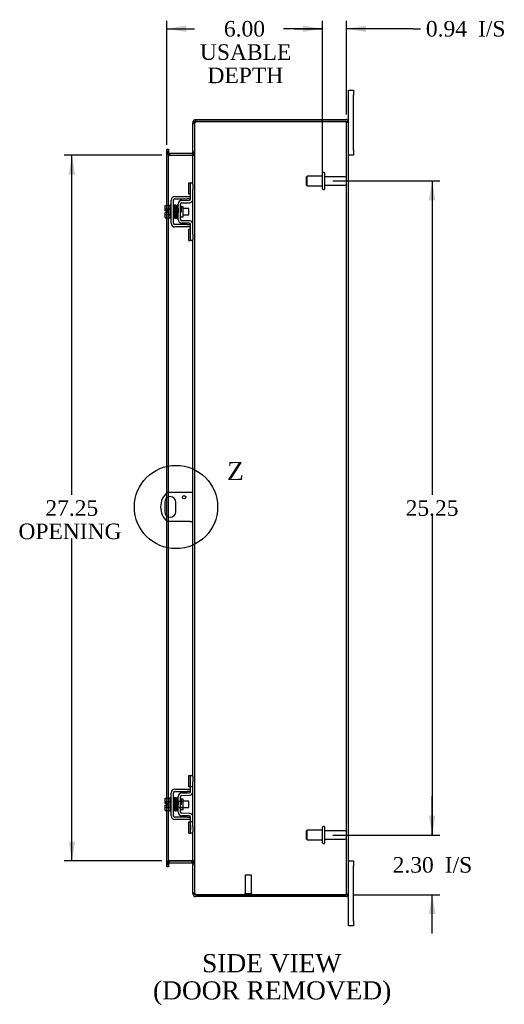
# Model space of a CAD drawing. Header units: inches. Extents: x 11 to 148, y 5 to 99.
# Tile 4 of 7: x 81 to 100, y 28 to 66. Entities that reach past the tile are written whole.
import ezdxf
from ezdxf.enums import TextEntityAlignment as Align
from ezdxf.lldxf.tags import DXFTag

# ---------------------------------------------------------------- set-up
doc = ezdxf.new("R2010")
doc.units = ezdxf.units.IN
doc.header["$MEASUREMENT"] = 0
doc.layers.get('0').update_dxf_attribs({"linetype": 'CONTINUOUS'})
for name, color, linetype in [('COM40153-1', 7, 'CONTINUOUS'), ('COM42667', 7, 'CONTINUOUS'), ('COM42780', 7, 'CONTINUOUS'), ('COM48432', 7, 'CONTINUOUS'), ('DEFAULT', 7, 'CONTINUOUS'), ('FET07710', 7, 'CONTINUOUS'), ('SCC19011', 7, 'CONTINUOUS'), ('SPR20265', 7, 'CONTINUOUS'), ('STD21878', 7, 'CONTINUOUS'), ('STD26094', 7, 'CONTINUOUS'), ('WAF25035', 7, 'CONTINUOUS')]:
    doc.layers.add(name, color=color, linetype=linetype)
doc.styles.add('SEACAD_TIMES_NEW_ROMAN', font='times.ttf')
tags = doc.linetypes.add('CENTER2', pattern=[1.125, 0.75, -0.125, 0.125, -0.125]).pattern_tags.tags
tags[10:11] = [DXFTag(74, 4), DXFTag(75, 0), DXFTag(340, '0'), DXFTag(46, 0.0), DXFTag(50, 0.0), DXFTag(44, 0.0), DXFTag(45, 0.0)]
tags[8:9] = [DXFTag(74, 4), DXFTag(75, 0), DXFTag(340, '0'), DXFTag(46, 0.0), DXFTag(50, 0.0), DXFTag(44, 0.0), DXFTag(45, 0.0)]
tags[6:7] = [DXFTag(74, 4), DXFTag(75, 0), DXFTag(340, '0'), DXFTag(46, 0.0), DXFTag(50, 0.0), DXFTag(44, 0.0), DXFTag(45, 0.0)]
tags[4:5] = [DXFTag(74, 4), DXFTag(75, 0), DXFTag(340, '0'), DXFTag(46, 0.0), DXFTag(50, 0.0), DXFTag(44, 0.0), DXFTag(45, 0.0)]

# ---------------------------------------------------------------- blocks, each defined once
blk = doc.blocks.new('GDIMGGROUP9')
at = {"layer": 'DEFAULT', "linetype": 'Continuous'}
for points in [[(97.53, 35.32), (97.28, 35.32), (97.405, 34.57)], [(97.53, 31.517), (97.405, 32.267), (97.28, 31.517)]]:
    blk.add_hatch(color=136, dxfattribs=at).paths.add_polyline_path(points)
at = {"layer": 'DEFAULT', "color": 136, "linetype": 'Continuous'}
for p, q in [((97.405, 34.57), (97.405, 36.07)), ((93.567, 34.57), (97.705, 34.57)), ((94.368, 32.267), (97.705, 32.267)), ((97.405, 30.767), (97.405, 32.267))]:
    blk.add_line(p, q, dxfattribs=at)
at = {"layer": 'DEFAULT', "color": 136, "linetype": 'Continuous', "style": 'SEACAD_TIMES_NEW_ROMAN'}
for s, p in [('2.30', (95.88, 33.719)), ('I/S', (97.892, 33.719))]:
    blk.add_text(s, height=0.6, dxfattribs=at).set_placement(p, align=Align.TOP_LEFT)
blk = doc.blocks.new('GDIMGGROUP10')
at = {"layer": 'DEFAULT', "linetype": 'Continuous'}
for points in [[(97.53, 59.07), (97.405, 59.82), (97.28, 59.07)], [(97.53, 35.32), (97.28, 35.32), (97.405, 34.57)]]:
    blk.add_hatch(color=136, dxfattribs=at).paths.add_polyline_path(points)
at = {"layer": 'DEFAULT', "color": 136, "linetype": 'Continuous'}
for p, q in [((93.567, 59.82), (97.705, 59.82)), ((97.405, 59.82), (97.405, 47.705)), ((97.405, 46.895), (97.405, 34.57)), ((93.567, 34.57), (97.705, 34.57))]:
    blk.add_line(p, q, dxfattribs=at)
at = {"layer": 'DEFAULT', "color": 136, "linetype": 'Continuous', "style": 'SEACAD_TIMES_NEW_ROMAN'}
blk.add_text('25.25', height=0.6, dxfattribs=at).set_placement((96.381, 47.495), align=Align.TOP_LEFT)
blk = doc.blocks.new('GDIMGGROUP19')
at = {"layer": 'DEFAULT', "linetype": 'Continuous'}
for points in [[(83.379, 60.07), (83.629, 60.07), (83.504, 60.82)], [(83.379, 34.32), (83.504, 33.57), (83.629, 34.32)]]:
    blk.add_hatch(color=136, dxfattribs=at).paths.add_polyline_path(points)
at = {"layer": 'DEFAULT', "color": 136, "linetype": 'Continuous'}
for p, q in [((86.971, 60.82), (83.204, 60.82)), ((83.504, 47.705), (83.504, 60.82)), ((83.504, 33.57), (83.504, 46.017)), ((86.971, 33.57), (83.204, 33.57))]:
    blk.add_line(p, q, dxfattribs=at)
at = {"layer": 'DEFAULT', "color": 136, "linetype": 'Continuous', "style": 'SEACAD_TIMES_NEW_ROMAN'}
for s, p in [('27.25', (82.48, 47.495)), ('OPENING ', (81.442, 46.595))]:
    blk.add_text(s, height=0.6, dxfattribs=at).set_placement(p, align=Align.TOP_LEFT)
blk = doc.blocks.new('GDIMGGROUP23')
at = {"layer": 'DEFAULT', "linetype": 'Continuous'}
for points in [[(87.913, 65.822), (87.163, 65.697), (87.913, 65.572)], [(92.417, 65.822), (92.417, 65.572), (93.167, 65.697)]]:
    blk.add_hatch(color=136, dxfattribs=at).paths.add_polyline_path(points)
at = {"layer": 'DEFAULT', "color": 136, "linetype": 'Continuous'}
for p, q in [((87.163, 61.222), (87.163, 65.997)), ((93.167, 60.415), (93.167, 65.997)), ((87.163, 65.697), (88.235, 65.697)), ((92.096, 65.697), (93.167, 65.697))]:
    blk.add_line(p, q, dxfattribs=at)
at = {"layer": 'DEFAULT', "color": 136, "linetype": 'Continuous', "style": 'SEACAD_TIMES_NEW_ROMAN'}
for s, p in [('6.00', (89.369, 65.997)), ('USABLE', (88.445, 65.097)), ('DEPTH', (88.736, 64.197))]:
    blk.add_text(s, height=0.6, dxfattribs=at).set_placement(p, align=Align.TOP_LEFT)
blk = doc.blocks.new('GDIMGGROUP26')
at = {"layer": 'DEFAULT', "linetype": 'Continuous'}
for points in [[(92.417, 65.822), (92.417, 65.572), (93.167, 65.697)], [(94.854, 65.822), (94.104, 65.697), (94.854, 65.572)]]:
    blk.add_hatch(color=136, dxfattribs=at).paths.add_polyline_path(points)
at = {"layer": 'DEFAULT', "color": 136, "linetype": 'Continuous'}
for p, q in [((93.167, 60.12), (93.167, 65.997)), ((94.104, 62.387), (94.104, 65.997)), ((93.167, 65.697), (91.667, 65.697)), ((96.652, 65.697), (94.104, 65.697)), ((96.652, 65.697), (96.952, 65.697))]:
    blk.add_line(p, q, dxfattribs=at)
at = {"layer": 'DEFAULT', "color": 136, "linetype": 'Continuous', "style": 'SEACAD_TIMES_NEW_ROMAN'}
for s, p in [('0.94', (97.162, 65.997)), ('I/S', (99.174, 65.997))]:
    blk.add_text(s, height=0.6, dxfattribs=at).set_placement(p, align=Align.TOP_LEFT)
blk = doc.blocks.new('SE1')
at = {"color": 136, "linetype": 'Continuous', "style": 'SEACAD_TIMES_NEW_ROMAN'}
blk.add_text('Z', height=0.7, dxfattribs=at).set_placement((89.491, 48.973), align=Align.TOP_LEFT)
blk = doc.blocks.new('SE')
at = {"layer": 'DEFAULT', "color": 7, "linetype": 'CENTER2'}
blk.add_circle((87.52, 47.235), 1.607, dxfattribs=at)
at = {"layer": 'DEFAULT'}
blk.add_blockref('SE1', (0, 0), dxfattribs=at)

msp = doc.modelspace()

# ---------------------------------------------------------------- linework, layer by layer
at = {"layer": 'COM40153-1', "color": 7}
for p, q in [((88.068, 47.798), (87.18, 47.798)), ((88.176, 47.798), (88.068, 47.798)), ((87.083, 47.417), (87.083, 47.054)), ((87.52, 47.054), (87.52, 47.417)), ((88.068, 46.673), (87.18, 46.673)), ((88.068, 46.673), (88.176, 46.673))]:
    msp.add_line(p, q, dxfattribs=at)
msp.add_circle((87.832, 47.611), 0.0625, dxfattribs=at)
for centre, radius, start, end in [((87.676, 47.235), 0.75, 131.4096, 228.5904), ((87.301, 47.417), 0.218, 0, 180), ((87.301, 47.054), 0.218, 180, 0)]:
    msp.add_arc(centre, radius, start, end, dxfattribs=at)
at = {"layer": 'COM42667', "color": 7}
for p, q in [((87.331, 58.188), (87.331, 59.079)), ((87.426, 58.188), (87.426, 59.079)), ((87.474, 59.222), (87.956, 59.222)), ((87.474, 59.127), (87.956, 59.127)), ((87.956, 59.222), (88.081, 59.222)), ((88.081, 59.127), (87.956, 59.127)), ((87.956, 58.14), (87.474, 58.14)), ((87.956, 58.045), (87.474, 58.045)), ((87.956, 58.14), (88.081, 58.14)), ((88.081, 58.045), (87.956, 58.045)), ((87.331, 35.312), (87.331, 36.203)), ((87.426, 35.312), (87.426, 36.203)), ((87.474, 36.346), (87.956, 36.346)), ((87.474, 36.251), (87.956, 36.251)), ((87.956, 36.346), (88.081, 36.346)), ((88.081, 36.251), (87.956, 36.251)), ((87.956, 35.264), (87.474, 35.264)), ((87.956, 35.169), (87.474, 35.169)), ((87.956, 35.264), (88.081, 35.264)), ((88.081, 35.169), (87.956, 35.169))]:
    msp.add_line(p, q, dxfattribs=at)
for centre, radius, start, end in [((87.474, 59.079), 0.143, 90, 180), ((87.474, 59.079), 0.048, 90, 180), ((87.474, 58.188), 0.143, 180, 270), ((87.474, 58.188), 0.048, 180, 270), ((87.474, 36.203), 0.143, 90, 180), ((87.474, 36.203), 0.048, 90, 180), ((87.474, 35.312), 0.143, 180, 270), ((87.474, 35.312), 0.048, 180, 270)]:
    msp.add_arc(centre, radius, start, end, dxfattribs=at)
at = {"layer": 'COM42780', "color": 7}
for p, q in [((88.017, 59.312), (88.017, 59.749)), ((88.017, 59.749), (88.067, 59.749)), ((88.081, 59.749), (88.067, 59.749)), ((88.081, 59.499), (88.081, 59.749)), ((88.081, 59.749), (88.176, 59.749)), ((88.176, 59.702), (88.176, 59.499)), ((88.067, 59.312), (88.017, 59.312)), ((88.067, 59.312), (88.081, 59.312)), ((88.081, 59.126), (88.081, 59.499)), ((88.176, 59.126), (88.176, 59.499)), ((87.604, 58.336), (87.604, 58.93)), ((87.699, 58.336), (87.699, 58.93)), ((87.745, 59.073), (88.034, 59.078)), ((87.746, 58.978), (88.036, 58.983)), ((87.794, 58.828), (87.728, 58.828)), ((87.794, 58.438), (87.794, 58.828)), ((87.699, 58.438), (87.794, 58.438)), ((88.034, 58.188), (87.745, 58.193)), ((88.036, 58.283), (87.746, 58.288)), ((88.017, 57.518), (88.017, 57.955)), ((88.017, 57.955), (88.067, 57.955)), ((88.081, 57.955), (88.067, 57.955)), ((88.081, 57.768), (88.081, 58.14)), ((88.176, 57.768), (88.176, 58.14)), ((88.017, 57.518), (88.067, 57.518)), ((88.067, 57.518), (88.081, 57.518)), ((88.081, 57.518), (88.081, 57.768)), ((88.176, 57.518), (88.081, 57.518)), ((88.176, 57.768), (88.176, 57.565)), ((88.017, 36.436), (88.017, 36.873)), ((88.017, 36.873), (88.067, 36.873)), ((88.081, 36.873), (88.067, 36.873)), ((88.081, 36.623), (88.081, 36.873)), ((88.081, 36.873), (88.176, 36.873)), ((88.084, 36.436), (88.084, 36.873)), ((88.081, 36.25), (88.081, 36.623)), ((88.176, 36.826), (88.176, 36.623)), ((88.176, 36.25), (88.176, 36.623)), ((87.745, 36.197), (88.034, 36.202)), ((88.067, 36.436), (88.017, 36.436)), ((88.067, 36.436), (88.081, 36.436)), ((88.176, 36.436), (88.081, 36.436)), ((87.604, 35.46), (87.604, 36.054)), ((87.604, 35.882), (87.794, 35.882)), ((87.794, 35.864), (87.604, 35.864)), ((87.699, 35.46), (87.699, 36.054)), ((87.728, 35.952), (87.699, 35.952)), ((87.794, 35.952), (87.728, 35.952)), ((87.746, 36.102), (88.036, 36.107)), ((87.794, 35.562), (87.794, 35.952)), ((87.604, 35.651), (87.794, 35.651)), ((87.604, 35.632), (87.794, 35.632)), ((87.699, 35.562), (87.794, 35.562)), ((88.036, 35.407), (87.746, 35.412)), ((88.034, 35.312), (87.745, 35.317)), ((88.017, 34.642), (88.017, 35.079)), ((88.017, 35.079), (88.067, 35.079)), ((88.081, 35.079), (88.067, 35.079)), ((88.081, 34.892), (88.081, 35.264)), ((88.176, 35.079), (88.081, 35.079)), ((88.084, 34.642), (88.084, 35.079)), ((88.176, 34.892), (88.176, 35.264)), ((88.017, 34.642), (88.067, 34.642)), ((88.067, 34.642), (88.081, 34.642)), ((88.082, 34.947), (88.081, 34.947)), ((88.082, 34.917), (88.081, 34.917)), ((88.081, 34.642), (88.081, 34.892)), ((88.082, 34.838), (88.081, 34.838)), ((88.082, 34.832), (88.081, 34.832)), ((88.082, 34.807), (88.081, 34.807)), ((88.082, 34.774), (88.081, 34.774)), ((88.176, 34.642), (88.081, 34.642)), ((88.082, 34.947), (88.082, 34.832)), ((88.082, 34.832), (88.082, 34.807)), ((88.082, 34.807), (88.082, 34.774)), ((88.176, 34.892), (88.176, 34.689))]:
    msp.add_line(p, q, dxfattribs=at)
for centre, radius, start, end in [((87.747, 58.93), 0.143, 91, 180), ((87.747, 58.93), 0.048, 91, 180), ((88.033, 59.126), 0.048, 271, 0), ((88.033, 59.126), 0.143, 271, 0), ((87.747, 58.336), 0.143, 180, 269), ((87.747, 58.336), 0.048, 180, 269), ((88.033, 58.14), 0.048, 0, 89), ((88.033, 58.14), 0.143, 0, 89), ((87.747, 36.054), 0.143, 91, 180), ((88.033, 36.25), 0.048, 271, 0), ((88.033, 36.25), 0.143, 271, 0), ((87.747, 36.054), 0.048, 91, 180), ((87.747, 35.46), 0.143, 180, 269), ((87.747, 35.46), 0.048, 180, 269), ((88.033, 35.264), 0.143, 0, 89), ((88.033, 35.264), 0.048, 0, 89)]:
    msp.add_arc(centre, radius, start, end, dxfattribs=at)
at = {"layer": 'COM48432', "color": 7}
for p, q in [((88.2, 62.087), (88.176, 62.087)), ((88.176, 62.087), (88.176, 62.063)), ((88.176, 62.063), (88.176, 62.061)), ((88.176, 62.063), (88.248, 62.063)), ((88.248, 62.061), (88.176, 62.061)), ((88.176, 59.702), (88.176, 62.061)), ((88.176, 62.045), (88.248, 62.045)), ((88.248, 62.087), (88.2, 62.087)), ((88.248, 62.087), (88.248, 62.063)), ((88.248, 62.063), (88.248, 62.061)), ((88.248, 32.329), (88.248, 62.061)), ((88.284, 62.123), (88.284, 62.195)), ((88.284, 62.195), (94.068, 62.195)), ((88.284, 62.123), (94.068, 62.123)), ((94.068, 62.123), (88.284, 62.123)), ((94.17, 62.123), (94.068, 62.123)), ((94.068, 62.123), (94.17, 62.123)), ((94.104, 32.303), (94.104, 62.087)), ((94.104, 62.087), (94.176, 62.087)), ((94.176, 32.303), (94.176, 62.087)), ((87.163, 61.05), (87.235, 61.05)), ((87.163, 60.974), (87.163, 61.05)), ((87.163, 60.974), (87.163, 60.967)), ((87.163, 60.922), (87.163, 60.967)), ((87.235, 60.967), (87.163, 60.967)), ((87.163, 60.928), (87.235, 60.928)), ((87.163, 58.874), (87.163, 60.922)), ((87.163, 60.91), (87.235, 60.91)), ((87.235, 61.05), (87.235, 60.974)), ((87.235, 60.974), (87.235, 60.967)), ((87.235, 60.967), (87.235, 60.922)), ((87.235, 58.874), (87.235, 60.922)), ((87.271, 60.892), (87.271, 60.82)), ((87.271, 60.892), (88.14, 60.892)), ((87.271, 60.82), (88.14, 60.82)), ((88.14, 60.892), (88.14, 60.82)), ((88.248, 60.928), (88.176, 60.928)), ((88.248, 60.91), (88.176, 60.91)), ((88.14, 60.807), (87.271, 60.807)), ((88.176, 58.14), (88.176, 59.126)), ((87.163, 58.667), (87.163, 58.874)), ((87.163, 58.599), (87.163, 58.667)), ((87.163, 58.392), (87.163, 58.599)), ((87.235, 58.392), (87.235, 58.874)), ((87.163, 47.782), (87.163, 58.392)), ((87.235, 47.798), (87.235, 58.392)), ((88.176, 36.826), (88.176, 57.565)), ((87.163, 47.586), (87.163, 47.782)), ((87.163, 46.884), (87.163, 47.586)), ((87.235, 47.625), (87.235, 47.798)), ((87.235, 46.845), (87.235, 47.625)), ((87.163, 46.688), (87.163, 46.884)), ((87.235, 46.673), (87.235, 46.845)), ((87.163, 35.998), (87.163, 46.688)), ((87.235, 35.998), (87.235, 46.673)), ((88.176, 35.264), (88.176, 36.25)), ((87.163, 35.791), (87.163, 35.998)), ((87.163, 35.723), (87.163, 35.791)), ((87.235, 35.516), (87.235, 35.998)), ((87.163, 35.516), (87.163, 35.723)), ((87.163, 33.469), (87.163, 35.516)), ((87.235, 33.469), (87.235, 35.516)), ((88.176, 32.329), (88.176, 34.689)), ((87.163, 33.48), (87.235, 33.48)), ((87.163, 33.424), (87.163, 33.469)), ((87.235, 33.462), (87.163, 33.462)), ((87.235, 33.469), (87.235, 33.424)), ((87.271, 33.584), (88.14, 33.584)), ((87.271, 33.498), (87.271, 33.57)), ((87.271, 33.57), (88.14, 33.57)), ((87.271, 33.498), (88.14, 33.498)), ((88.14, 33.498), (88.14, 33.57)), ((88.248, 33.48), (88.176, 33.48)), ((88.176, 33.462), (88.248, 33.462)), ((87.163, 33.416), (87.163, 33.424)), ((87.163, 33.424), (87.235, 33.424)), ((87.163, 33.34), (87.163, 33.416)), ((87.235, 33.34), (87.163, 33.34)), ((87.235, 33.416), (87.235, 33.424)), ((87.235, 33.416), (87.235, 33.34)), ((88.176, 32.345), (88.248, 32.345)), ((88.176, 32.329), (88.176, 32.327)), ((88.248, 32.329), (88.176, 32.329)), ((88.176, 32.327), (88.248, 32.327)), ((88.176, 32.327), (88.176, 32.303)), ((88.248, 32.329), (88.248, 32.327)), ((88.248, 32.327), (88.248, 32.303)), ((88.2, 32.303), (88.176, 32.303)), ((88.248, 32.303), (88.2, 32.303)), ((88.284, 32.267), (94.068, 32.267)), ((94.068, 32.267), (88.284, 32.267)), ((88.284, 32.267), (88.284, 32.195)), ((94.068, 32.195), (88.284, 32.195)), ((94.068, 32.267), (94.17, 32.267)), ((94.17, 32.267), (94.068, 32.267)), ((94.104, 32.303), (94.176, 32.303))]:
    msp.add_line(p, q, dxfattribs=at)
for centre, radius, start, end in [((88.284, 62.087), 0.108, 90, 180), ((88.284, 62.087), 0.036, 128.7236, 180), ((88.284, 62.087), 0.036, 90, 128.7236), ((94.068, 62.087), 0.108, 19.4712, 90), ((94.068, 62.087), 0.036, 0, 90), ((94.068, 62.087), 0.108, 0, 19.4712), ((87.271, 60.928), 0.108, 180, 259.6031), ((87.269, 60.913), 0.106, 181.2987, 271.2013), ((87.271, 60.928), 0.036, 180, 270), ((87.271, 60.928), 0.108, 259.6031, 270), ((88.14, 60.928), 0.036, 270, 360), ((88.142, 60.913), 0.106, 268.8065, 358.6935), ((88.14, 60.928), 0.108, 270, 280.3994), ((88.14, 60.928), 0.108, 280.3994, 360), ((87.269, 33.478), 0.106, 88.8065, 178.6935), ((87.271, 33.462), 0.108, 100.3965, 180), ((87.271, 33.462), 0.036, 90, 180), ((87.271, 33.462), 0.108, 90, 100.3965), ((88.142, 33.478), 0.106, 1.2987, 91.2013), ((88.14, 33.462), 0.108, 79.6015, 90), ((88.14, 33.462), 0.036, 0, 90), ((88.14, 33.462), 0.108, 0, 79.6015), ((88.284, 32.303), 0.108, 180, 270), ((88.284, 32.303), 0.036, 180, 231.2764), ((88.284, 32.303), 0.036, 231.2764, 270), ((94.068, 32.303), 0.036, 270, 360), ((94.068, 32.303), 0.108, 270, 340.5288), ((94.068, 32.303), 0.108, 340.5288, 0)]:
    msp.add_arc(centre, radius, start, end, dxfattribs=at)
for centre, major_axis, start_param, end_param in [((94.068, 62.087), (-0.036, 0), 3.141593, 4.712389), ((94.068, 62.087), (-0.108, 0), 3.141593, 3.48143), ((94.068, 32.303), (-0.036, 0), 1.570796, 3.141593), ((94.068, 32.303), (-0.108, 0), 2.801756, 3.141593)]:
    msp.add_ellipse(centre, major_axis=major_axis, ratio=0.997813, start_param=start_param, end_param=end_param, dxfattribs=at)
for points, knots in [([(88.284, 62.123), (88.27, 62.118), (88.256, 62.113), (88.23, 62.103), (88.218, 62.097), (88.198, 62.087), (88.19, 62.082), (88.179, 62.072), (88.176, 62.067), (88.176, 62.061)], [0, 0, 0, 0, 0.25, 0.25, 0.5, 0.5, 0.75, 0.75, 1, 1, 1, 1]), ([(88.284, 62.123), (88.28, 62.118), (88.275, 62.113), (88.266, 62.103), (88.262, 62.097), (88.255, 62.087), (88.253, 62.082), (88.249, 62.072), (88.248, 62.067), (88.248, 62.061)], [0, 0, 0, 0, 0.25, 0.25, 0.5, 0.5, 0.75, 0.75, 1, 1, 1, 1]), ([(87.235, 60.91), (87.235, 60.9), (87.236, 60.89), (87.238, 60.869), (87.24, 60.859), (87.243, 60.844), (87.245, 60.839), (87.248, 60.83), (87.25, 60.826), (87.255, 60.818), (87.258, 60.814), (87.262, 60.81), (87.264, 60.809), (87.268, 60.807), (87.269, 60.807), (87.271, 60.807)], [0, 0, 0, 0, 0.25, 0.25, 0.5, 0.5, 0.625, 0.625, 0.75, 0.75, 0.875, 0.875, 0.9375, 0.9375, 1, 1, 1, 1]), ([(88.14, 60.807), (88.142, 60.807), (88.144, 60.807), (88.147, 60.809), (88.149, 60.81), (88.154, 60.814), (88.157, 60.818), (88.161, 60.826), (88.163, 60.83), (88.167, 60.839), (88.168, 60.844), (88.172, 60.859), (88.173, 60.869), (88.176, 60.89), (88.176, 60.9), (88.176, 60.91)], [0, 0, 0, 0, 0.0625, 0.0625, 0.125, 0.125, 0.25, 0.25, 0.375, 0.375, 0.5, 0.5, 0.75, 0.75, 1, 1, 1, 1]), ([(87.271, 33.584), (87.269, 33.584), (87.268, 33.583), (87.264, 33.582), (87.262, 33.581), (87.258, 33.576), (87.255, 33.573), (87.25, 33.565), (87.248, 33.56), (87.245, 33.551), (87.243, 33.546), (87.24, 33.532), (87.238, 33.521), (87.236, 33.501), (87.235, 33.491), (87.235, 33.48)], [0, 0, 0, 0, 0.0625, 0.0625, 0.125, 0.125, 0.25, 0.25, 0.375, 0.375, 0.5, 0.5, 0.75, 0.75, 1, 1, 1, 1]), ([(88.176, 33.48), (88.176, 33.491), (88.176, 33.501), (88.173, 33.521), (88.172, 33.532), (88.168, 33.546), (88.167, 33.551), (88.163, 33.56), (88.161, 33.565), (88.157, 33.573), (88.154, 33.576), (88.149, 33.581), (88.147, 33.582), (88.144, 33.583), (88.142, 33.583), (88.14, 33.584)], [0, 0, 0, 0, 0.25, 0.25, 0.5, 0.5, 0.625, 0.625, 0.75, 0.75, 0.875, 0.875, 0.9375, 0.9375, 1, 1, 1, 1]), ([(88.176, 32.329), (88.176, 32.324), (88.179, 32.319), (88.19, 32.308), (88.198, 32.303), (88.218, 32.293), (88.23, 32.288), (88.256, 32.278), (88.27, 32.272), (88.284, 32.267)], [0, 0, 0, 0, 0.25, 0.25, 0.5, 0.5, 0.75, 0.75, 1, 1, 1, 1]), ([(88.248, 32.329), (88.248, 32.324), (88.249, 32.319), (88.253, 32.308), (88.255, 32.303), (88.262, 32.293), (88.266, 32.288), (88.275, 32.278), (88.28, 32.272), (88.284, 32.267)], [0, 0, 0, 0, 0.25, 0.25, 0.5, 0.5, 0.75, 0.75, 1, 1, 1, 1])]:
    msp.add_open_spline(points, degree=3, knots=knots, dxfattribs=at)
at = {"layer": 'FET07710', "color": 7}
for p, q in [((94.176, 63.133), (94.176, 63.32)), ((94.176, 63.32), (94.363, 63.32)), ((94.176, 62.087), (94.176, 63.133)), ((94.363, 63.32), (94.363, 63.133)), ((94.363, 61.008), (94.363, 63.133)), ((94.363, 60.82), (94.176, 60.82)), ((94.363, 61.008), (94.363, 60.82)), ((94.176, 33.57), (94.363, 33.57)), ((94.363, 33.57), (94.363, 33.383)), ((94.363, 31.258), (94.363, 33.383)), ((94.176, 31.258), (94.176, 32.303)), ((94.176, 31.07), (94.176, 31.258)), ((94.363, 31.258), (94.363, 31.07)), ((94.363, 31.07), (94.176, 31.07))]:
    msp.add_line(p, q, dxfattribs=at)
at = {"layer": 'SCC19011', "color": 7}
for p, q in [((87.105, 58.874), (87.286, 58.874)), ((87.105, 58.742), (87.105, 58.874)), ((87.105, 58.742), (87.286, 58.742)), ((87.105, 58.667), (87.105, 58.742)), ((87.2, 58.667), (87.105, 58.667)), ((87.105, 58.524), (87.105, 58.599)), ((87.2, 58.599), (87.105, 58.599)), ((87.2, 58.599), (87.2, 58.667)), ((87.449, 58.755), (87.426, 58.755)), ((87.499, 58.755), (87.484, 58.755)), ((87.549, 58.755), (87.534, 58.755)), ((87.598, 58.755), (87.584, 58.755)), ((88.018, 58.755), (87.794, 58.755)), ((88.018, 58.511), (88.018, 58.755)), ((87.105, 58.524), (87.286, 58.524)), ((87.105, 58.392), (87.105, 58.524)), ((87.105, 58.392), (87.286, 58.392)), ((87.426, 58.511), (87.458, 58.511)), ((87.493, 58.511), (87.508, 58.511)), ((87.543, 58.511), (87.558, 58.511)), ((87.593, 58.511), (87.604, 58.511)), ((87.794, 58.511), (88.018, 58.511)), ((87.105, 35.998), (87.286, 35.998)), ((87.105, 35.866), (87.105, 35.998)), ((87.105, 35.866), (87.286, 35.866)), ((87.105, 35.791), (87.105, 35.866)), ((87.2, 35.791), (87.105, 35.791)), ((87.2, 35.723), (87.2, 35.791)), ((87.449, 35.879), (87.426, 35.879)), ((87.499, 35.879), (87.484, 35.879)), ((87.549, 35.879), (87.534, 35.879)), ((87.598, 35.879), (87.584, 35.879)), ((88.018, 35.879), (87.794, 35.879)), ((88.018, 35.635), (88.018, 35.879)), ((87.105, 35.648), (87.105, 35.723)), ((87.2, 35.723), (87.105, 35.723)), ((87.105, 35.648), (87.286, 35.648)), ((87.105, 35.516), (87.105, 35.648)), ((87.105, 35.516), (87.286, 35.516)), ((87.426, 35.635), (87.458, 35.635)), ((87.493, 35.635), (87.508, 35.635)), ((87.543, 35.635), (87.558, 35.635)), ((87.593, 35.635), (87.604, 35.635)), ((87.794, 35.635), (88.018, 35.635))]:
    msp.add_line(p, q, dxfattribs=at)
at = {"layer": 'SPR20265', "color": 7}
for p, q in [((87.703, 58.633), (87.738, 58.633)), ((87.703, 35.757), (87.738, 35.757))]:
    msp.add_line(p, q, dxfattribs=at)
for centre, radius, start, end in [((92.407, 58.454), 4.985, 175.1825, 176.5376), ((87.558, 58.858), 0.0181, 0.2962, 180.6354), ((92.376, 58.456), 4.919, 179.5796, 179.9446), ((92.407, 35.578), 4.985, 175.1825, 176.5376), ((87.558, 35.982), 0.0181, 0.2962, 180.6354), ((92.376, 35.58), 4.919, 179.5796, 179.9446)]:
    msp.add_arc(centre, radius, start, end, dxfattribs=at)
for centre in [(87.439, 58.461), (87.439, 35.585)]:
    msp.add_ellipse(centre, major_axis=(-0.0175, 0), ratio=0.707107, start_param=0.666946, end_param=5.616239, dxfattribs=at)
for points, knots in [([(87.475, 58.876), (87.475, 58.877), (87.475, 58.879), (87.474, 58.882), (87.472, 58.885), (87.47, 58.887), (87.467, 58.889), (87.464, 58.89), (87.459, 58.891), (87.453, 58.891), (87.446, 58.887), (87.44, 58.879), (87.439, 58.873), (87.439, 58.869)], [0.0396226, 0.0396226, 0.0396226, 0.0396226, 0.0780267, 0.1170502, 0.1577954, 0.2011902, 0.2478129, 0.2979655, 0.3517973, 0.4729948, 0.6248981, 0.8034762, 1, 1, 1, 1]), ([(87.441, 58.871), (87.441, 58.871), (87.441, 58.871), (87.443, 58.868), (87.444, 58.85), (87.446, 58.815), (87.448, 58.775), (87.45, 58.733), (87.451, 58.695), (87.452, 58.662), (87.453, 58.635), (87.454, 58.609), (87.455, 58.579), (87.456, 58.544), (87.458, 58.504), (87.459, 58.464), (87.461, 58.427), (87.463, 58.405), (87.465, 58.396), (87.465, 58.395), (87.466, 58.395)], [0.0428448, 0.0428448, 0.0428448, 0.0428448, 0.0493707, 0.0965166, 0.1838177, 0.2621122, 0.3313981, 0.3915873, 0.442651, 0.4845573, 0.517305, 0.5463918, 0.5840799, 0.6308029, 0.6865586, 0.7513512, 0.8251567, 0.9079354, 0.9528299, 0.9949485, 0.9949485, 0.9949485, 0.9949485]), ([(87.501, 58.398), (87.5, 58.398), (87.5, 58.399), (87.498, 58.408), (87.496, 58.429), (87.494, 58.465), (87.493, 58.505), (87.491, 58.544), (87.49, 58.579), (87.489, 58.609), (87.488, 58.635), (87.487, 58.662), (87.486, 58.695), (87.485, 58.734), (87.483, 58.776), (87.481, 58.818), (87.479, 58.854), (87.477, 58.873), (87.476, 58.877), (87.475, 58.877), (87.475, 58.877)], [0.0082904, 0.0082904, 0.0082904, 0.0082904, 0.0463217, 0.0904884, 0.1721194, 0.2451076, 0.3093398, 0.3647219, 0.4112014, 0.4487348, 0.4777229, 0.5103833, 0.5522319, 0.6033254, 0.6637125, 0.7334726, 0.8126389, 0.9013495, 0.9494612, 0.9625305, 0.9625305, 0.9625305, 0.9625305]), ([(87.49, 58.869), (87.489, 58.866), (87.488, 58.854), (87.486, 58.821), (87.484, 58.791), (87.483, 58.774), (87.483, 58.772)], [0.0983562, 0.0983562, 0.0983562, 0.0983562, 0.1868214, 0.2657323, 0.3352063, 0.3444051, 0.3444051, 0.3444051, 0.3444051]), ([(87.528, 58.858), (87.527, 58.864), (87.526, 58.871), (87.519, 58.879), (87.514, 58.882), (87.509, 58.883), (87.505, 58.883), (87.502, 58.882), (87.498, 58.88), (87.495, 58.877), (87.493, 58.874), (87.492, 58.869), (87.492, 58.867), (87.491, 58.865)], [0, 0, 0, 0, 0.337377, 0.476585, 0.593946, 0.643993, 0.690857, 0.738213, 0.787078, 0.837877, 0.890521, 0.944659, 1, 1, 1, 1]), ([(87.492, 58.861), (87.493, 58.853), (87.494, 58.843), (87.496, 58.815), (87.497, 58.789), (87.499, 58.759), (87.5, 58.724), (87.501, 58.687), (87.503, 58.648), (87.504, 58.607), (87.506, 58.567), (87.507, 58.529), (87.508, 58.494), (87.51, 58.462), (87.511, 58.437), (87.513, 58.417), (87.514, 58.41), (87.514, 58.407)], [0, 0, 0, 0, 0.114096, 0.172444, 0.231556, 0.291424, 0.352074, 0.41347, 0.475619, 0.538515, 0.602191, 0.666616, 0.731785, 0.797698, 0.864389, 0.931825, 1, 1, 1, 1]), ([(87.549, 58.409), (87.548, 58.415), (87.547, 58.424), (87.545, 58.452), (87.544, 58.476), (87.543, 58.506), (87.542, 58.54), (87.54, 58.577), (87.539, 58.616), (87.537, 58.656), (87.536, 58.697), (87.535, 58.735), (87.533, 58.772), (87.532, 58.804), (87.53, 58.83), (87.529, 58.851), (87.528, 58.859), (87.527, 58.863)], [0, 0, 0, 0, 0.11255, 0.170301, 0.228894, 0.288343, 0.348652, 0.409846, 0.471906, 0.534819, 0.598613, 0.663299, 0.728871, 0.795304, 0.862632, 0.930869, 1, 1, 1, 1]), ([(87.541, 58.86), (87.54, 58.86), (87.54, 58.858), (87.538, 58.847), (87.536, 58.825), (87.534, 58.794), (87.534, 58.774), (87.533, 58.768)], [0, 0, 0, 0, 0.0472227, 0.0921716, 0.1750548, 0.2489571, 0.2784285, 0.2784285, 0.2784285, 0.2784285]), ([(87.541, 58.857), (87.542, 58.855), (87.543, 58.852), (87.545, 58.825), (87.547, 58.791), (87.549, 58.753), (87.55, 58.716), (87.551, 58.682), (87.552, 58.654), (87.553, 58.63), (87.554, 58.604), (87.555, 58.574), (87.557, 58.538), (87.558, 58.5), (87.56, 58.461), (87.562, 58.428), (87.564, 58.411), (87.566, 58.408), (87.566, 58.408), (87.566, 58.408)], [0.0030112, 0.0030112, 0.0030112, 0.0030112, 0.0909917, 0.1731863, 0.2465669, 0.311077, 0.3667189, 0.4135009, 0.4513874, 0.480626, 0.512859, 0.5543701, 0.6051903, 0.6653393, 0.7348112, 0.8136551, 0.9019497, 0.9497813, 0.9562509, 0.9562509, 0.9562509, 0.9562509]), ([(87.6, 58.416), (87.6, 58.415), (87.599, 58.418), (87.597, 58.433), (87.595, 58.464), (87.593, 58.501), (87.592, 58.539), (87.59, 58.574), (87.589, 58.604), (87.588, 58.63), (87.587, 58.654), (87.586, 58.682), (87.585, 58.716), (87.584, 58.753), (87.582, 58.792), (87.58, 58.827), (87.578, 58.855), (87.576, 58.859), (87.576, 58.86)], [0.0508211, 0.0508211, 0.0508211, 0.0508211, 0.0952109, 0.1816569, 0.2594098, 0.3283239, 0.3882799, 0.4391299, 0.4807756, 0.5131634, 0.542566, 0.5806951, 0.6278338, 0.6839911, 0.7492285, 0.8236176, 0.9071856, 1, 1, 1, 1]), ([(87.604, 58.868), (87.602, 58.867), (87.599, 58.866), (87.593, 58.861), (87.591, 58.854), (87.588, 58.843), (87.587, 58.823), (87.585, 58.798), (87.584, 58.779), (87.583, 58.767), (87.583, 58.763)], [0.5124349, 0.5124349, 0.5124349, 0.5124349, 0.5178789, 0.5252166, 0.5427055, 0.5634357, 0.6072937, 0.6305645, 0.6548122, 0.6650792, 0.6650792, 0.6650792, 0.6650792]), ([(87.594, 58.837), (87.594, 58.837), (87.594, 58.836), (87.595, 58.825), (87.596, 58.806), (87.597, 58.778), (87.599, 58.752), (87.6, 58.72), (87.602, 58.679), (87.603, 58.64), (87.604, 58.615), (87.604, 58.606)], [0.5350864, 0.5350864, 0.5350864, 0.5350864, 0.5440058, 0.5644762, 0.6082607, 0.6316699, 0.6560427, 0.6835919, 0.7155543, 0.7519369, 0.7723924, 0.7723924, 0.7723924, 0.7723924]), ([(87.726, 58.835), (87.726, 58.837), (87.726, 58.839), (87.724, 58.843), (87.722, 58.847), (87.719, 58.849), (87.715, 58.851), (87.71, 58.853), (87.705, 58.853), (87.701, 58.851), (87.699, 58.85)], [0, 0, 0, 0, 0.0589773, 0.1211115, 0.1849679, 0.2490189, 0.31194, 0.3728411, 0.4898099, 0.5959107, 0.5959107, 0.5959107, 0.5959107]), ([(87.699, 58.73), (87.699, 58.725), (87.7, 58.707), (87.702, 58.674), (87.703, 58.648), (87.703, 58.633)], [0.6947964, 0.6947964, 0.6947964, 0.6947964, 0.7496304, 0.874808, 1, 1, 1, 1]), ([(87.738, 58.633), (87.738, 58.648), (87.737, 58.674), (87.735, 58.715), (87.733, 58.752), (87.732, 58.783), (87.73, 58.809), (87.728, 58.827), (87.727, 58.837), (87.726, 58.837), (87.725, 58.837)], [0, 0, 0, 0, 0.1236932, 0.2477957, 0.3722334, 0.4970307, 0.6222178, 0.7477992, 0.8737106, 0.9604174, 0.9604174, 0.9604174, 0.9604174]), ([(87.465, 58.397), (87.465, 58.395), (87.466, 58.392), (87.467, 58.388), (87.47, 58.385), (87.474, 58.381), (87.48, 58.379), (87.487, 58.379), (87.493, 58.381), (87.498, 58.386), (87.501, 58.392), (87.501, 58.395), (87.502, 58.397)], [0, 0, 0, 0, 0.065589, 0.134096, 0.204, 0.273642, 0.405923, 0.527776, 0.652215, 0.775569, 0.89228, 1, 1, 1, 1]), ([(87.501, 58.395), (87.501, 58.396), (87.502, 58.398), (87.504, 58.41), (87.505, 58.434), (87.507, 58.467), (87.508, 58.489), (87.508, 58.496)], [0, 0, 0, 0, 0.0476963, 0.0930626, 0.1766351, 0.2510551, 0.2835217, 0.2835217, 0.2835217, 0.2835217]), ([(87.514, 58.411), (87.514, 58.405), (87.515, 58.399), (87.522, 58.391), (87.528, 58.388), (87.533, 58.387), (87.536, 58.387), (87.54, 58.388), (87.543, 58.39), (87.546, 58.393), (87.548, 58.397), (87.55, 58.401), (87.55, 58.403), (87.55, 58.405)], [0, 0, 0, 0, 0.324319, 0.462115, 0.581304, 0.633213, 0.682431, 0.732423, 0.783847, 0.836789, 0.89085, 0.94542, 1, 1, 1, 1]), ([(87.55, 58.4), (87.55, 58.4), (87.551, 58.4), (87.552, 58.403), (87.554, 58.419), (87.556, 58.452), (87.557, 58.482), (87.558, 58.498), (87.558, 58.501)], [0.0472657, 0.0472657, 0.0472657, 0.0472657, 0.0507927, 0.0991105, 0.1881062, 0.2674352, 0.3372685, 0.3490993, 0.3490993, 0.3490993, 0.3490993]), ([(87.566, 58.409), (87.567, 58.408), (87.567, 58.407), (87.568, 58.404), (87.569, 58.402), (87.572, 58.399), (87.574, 58.397), (87.577, 58.396), (87.582, 58.395), (87.588, 58.395), (87.595, 58.399), (87.601, 58.408), (87.602, 58.414), (87.603, 58.418)], [0.0536883, 0.0536883, 0.0536883, 0.0536883, 0.0780693, 0.1166064, 0.1566075, 0.1991192, 0.2448555, 0.2942488, 0.3475582, 0.468612, 0.6213089, 0.801496, 1, 1, 1, 1]), ([(87.602, 58.414), (87.603, 58.417), (87.603, 58.421), (87.604, 58.43), (87.604, 58.433)], [0, 0, 0, 0, 0.03057525, 0.04776553, 0.04776553, 0.04776553, 0.04776553]), ([(87.7, 58.423), (87.701, 58.424), (87.702, 58.43), (87.703, 58.434), (87.703, 58.438), (87.703, 58.438)], [0.53882854, 0.53882854, 0.53882854, 0.53882854, 0.54743841, 0.56790068, 0.56941776, 0.56941776, 0.56941776, 0.56941776]), ([(87.475, 36), (87.475, 36.001), (87.475, 36.003), (87.474, 36.006), (87.472, 36.009), (87.47, 36.011), (87.467, 36.013), (87.464, 36.014), (87.459, 36.015), (87.453, 36.015), (87.446, 36.011), (87.44, 36.003), (87.439, 35.997), (87.439, 35.993)], [0.0396226, 0.0396226, 0.0396226, 0.0396226, 0.0780267, 0.1170502, 0.1577954, 0.2011902, 0.2478129, 0.2979655, 0.3517973, 0.4729948, 0.6248981, 0.8034762, 1, 1, 1, 1]), ([(87.441, 35.995), (87.441, 35.995), (87.441, 35.995), (87.443, 35.992), (87.444, 35.974), (87.446, 35.939), (87.448, 35.899), (87.45, 35.857), (87.451, 35.819), (87.452, 35.786), (87.453, 35.759), (87.454, 35.733), (87.455, 35.703), (87.456, 35.668), (87.458, 35.628), (87.459, 35.588), (87.461, 35.551), (87.463, 35.529), (87.465, 35.52), (87.465, 35.519), (87.466, 35.519)], [0.0428448, 0.0428448, 0.0428448, 0.0428448, 0.0493707, 0.0965166, 0.1838177, 0.2621122, 0.3313981, 0.3915873, 0.442651, 0.4845573, 0.517305, 0.5463918, 0.5840799, 0.6308029, 0.6865586, 0.7513512, 0.8251567, 0.9079354, 0.9528299, 0.9949485, 0.9949485, 0.9949485, 0.9949485]), ([(87.501, 35.522), (87.5, 35.522), (87.5, 35.523), (87.498, 35.532), (87.496, 35.553), (87.494, 35.589), (87.493, 35.629), (87.491, 35.668), (87.49, 35.703), (87.489, 35.733), (87.488, 35.759), (87.487, 35.786), (87.486, 35.819), (87.485, 35.858), (87.483, 35.9), (87.481, 35.942), (87.479, 35.978), (87.477, 35.997), (87.476, 36.001), (87.475, 36.001), (87.475, 36.001)], [0.0082904, 0.0082904, 0.0082904, 0.0082904, 0.0463217, 0.0904884, 0.1721194, 0.2451076, 0.3093398, 0.3647219, 0.4112014, 0.4487348, 0.4777229, 0.5103833, 0.5522319, 0.6033254, 0.6637125, 0.7334726, 0.8126389, 0.9013495, 0.9494612, 0.9625305, 0.9625305, 0.9625305, 0.9625305]), ([(87.49, 35.993), (87.489, 35.99), (87.488, 35.978), (87.486, 35.945), (87.484, 35.915), (87.483, 35.898), (87.483, 35.896)], [0.0983562, 0.0983562, 0.0983562, 0.0983562, 0.1868214, 0.2657323, 0.3352063, 0.3444051, 0.3444051, 0.3444051, 0.3444051]), ([(87.528, 35.982), (87.527, 35.988), (87.526, 35.995), (87.519, 36.003), (87.514, 36.006), (87.509, 36.007), (87.505, 36.007), (87.502, 36.006), (87.498, 36.004), (87.495, 36.001), (87.493, 35.998), (87.492, 35.993), (87.492, 35.991), (87.491, 35.989)], [0, 0, 0, 0, 0.337377, 0.476585, 0.593946, 0.643993, 0.690857, 0.738213, 0.787078, 0.837877, 0.890521, 0.944659, 1, 1, 1, 1]), ([(87.492, 35.985), (87.493, 35.977), (87.494, 35.967), (87.496, 35.939), (87.497, 35.913), (87.499, 35.883), (87.5, 35.848), (87.501, 35.811), (87.503, 35.772), (87.504, 35.731), (87.506, 35.691), (87.507, 35.653), (87.508, 35.618), (87.51, 35.586), (87.511, 35.561), (87.513, 35.541), (87.514, 35.534), (87.514, 35.531)], [0, 0, 0, 0, 0.114096, 0.172444, 0.231556, 0.291424, 0.352074, 0.41347, 0.475619, 0.538515, 0.602191, 0.666616, 0.731785, 0.797698, 0.864389, 0.931825, 1, 1, 1, 1]), ([(87.549, 35.533), (87.548, 35.539), (87.547, 35.548), (87.545, 35.576), (87.544, 35.6), (87.543, 35.63), (87.542, 35.664), (87.54, 35.701), (87.539, 35.74), (87.537, 35.78), (87.536, 35.821), (87.535, 35.859), (87.533, 35.896), (87.532, 35.928), (87.53, 35.954), (87.529, 35.975), (87.528, 35.983), (87.527, 35.987)], [0, 0, 0, 0, 0.11255, 0.170301, 0.228894, 0.288343, 0.348652, 0.409846, 0.471906, 0.534819, 0.598613, 0.663299, 0.728871, 0.795304, 0.862632, 0.930869, 1, 1, 1, 1]), ([(87.541, 35.984), (87.54, 35.984), (87.54, 35.982), (87.538, 35.971), (87.536, 35.949), (87.534, 35.918), (87.534, 35.898), (87.533, 35.892)], [0, 0, 0, 0, 0.0472227, 0.0921716, 0.1750548, 0.2489571, 0.2784285, 0.2784285, 0.2784285, 0.2784285]), ([(87.541, 35.981), (87.542, 35.979), (87.543, 35.976), (87.545, 35.949), (87.547, 35.915), (87.549, 35.877), (87.55, 35.84), (87.551, 35.806), (87.552, 35.778), (87.553, 35.754), (87.554, 35.728), (87.555, 35.698), (87.557, 35.662), (87.558, 35.624), (87.56, 35.585), (87.562, 35.552), (87.564, 35.535), (87.566, 35.532), (87.566, 35.532), (87.566, 35.532)], [0.0030112, 0.0030112, 0.0030112, 0.0030112, 0.0909917, 0.1731863, 0.2465669, 0.311077, 0.3667189, 0.4135009, 0.4513874, 0.480626, 0.512859, 0.5543701, 0.6051903, 0.6653393, 0.7348112, 0.8136551, 0.9019497, 0.9497813, 0.9562509, 0.9562509, 0.9562509, 0.9562509]), ([(87.6, 35.54), (87.6, 35.539), (87.599, 35.542), (87.597, 35.557), (87.595, 35.588), (87.593, 35.625), (87.592, 35.663), (87.59, 35.698), (87.589, 35.728), (87.588, 35.754), (87.587, 35.778), (87.586, 35.806), (87.585, 35.84), (87.584, 35.877), (87.582, 35.916), (87.58, 35.951), (87.578, 35.979), (87.576, 35.983), (87.576, 35.984)], [0.0508211, 0.0508211, 0.0508211, 0.0508211, 0.0952109, 0.1816569, 0.2594098, 0.3283239, 0.3882799, 0.4391299, 0.4807756, 0.5131634, 0.542566, 0.5806951, 0.6278338, 0.6839911, 0.7492285, 0.8236176, 0.9071856, 1, 1, 1, 1]), ([(87.604, 35.992), (87.602, 35.991), (87.599, 35.99), (87.593, 35.985), (87.591, 35.978), (87.588, 35.967), (87.587, 35.947), (87.585, 35.922), (87.584, 35.903), (87.583, 35.891), (87.583, 35.887)], [0.5124349, 0.5124349, 0.5124349, 0.5124349, 0.5178789, 0.5252166, 0.5427055, 0.5634357, 0.6072937, 0.6305645, 0.6548122, 0.6650792, 0.6650792, 0.6650792, 0.6650792]), ([(87.594, 35.961), (87.594, 35.961), (87.594, 35.96), (87.595, 35.949), (87.596, 35.93), (87.597, 35.902), (87.599, 35.876), (87.6, 35.844), (87.602, 35.803), (87.603, 35.764), (87.604, 35.739), (87.604, 35.73)], [0.5350864, 0.5350864, 0.5350864, 0.5350864, 0.5440058, 0.5644762, 0.6082607, 0.6316699, 0.6560427, 0.6835919, 0.7155543, 0.7519369, 0.7723924, 0.7723924, 0.7723924, 0.7723924]), ([(87.726, 35.959), (87.726, 35.961), (87.726, 35.963), (87.724, 35.967), (87.722, 35.971), (87.719, 35.973), (87.715, 35.975), (87.71, 35.977), (87.705, 35.977), (87.701, 35.975), (87.699, 35.974)], [0, 0, 0, 0, 0.0589773, 0.1211115, 0.1849679, 0.2490189, 0.31194, 0.3728411, 0.4898099, 0.5959107, 0.5959107, 0.5959107, 0.5959107]), ([(87.699, 35.854), (87.699, 35.849), (87.7, 35.831), (87.702, 35.798), (87.703, 35.772), (87.703, 35.757)], [0.6947964, 0.6947964, 0.6947964, 0.6947964, 0.7496304, 0.874808, 1, 1, 1, 1]), ([(87.738, 35.757), (87.738, 35.772), (87.737, 35.798), (87.735, 35.839), (87.733, 35.876), (87.732, 35.907), (87.73, 35.933), (87.728, 35.951), (87.727, 35.961), (87.726, 35.961), (87.725, 35.961)], [0, 0, 0, 0, 0.1236932, 0.2477957, 0.3722334, 0.4970307, 0.6222178, 0.7477992, 0.8737106, 0.9604174, 0.9604174, 0.9604174, 0.9604174]), ([(87.465, 35.521), (87.465, 35.519), (87.466, 35.516), (87.467, 35.512), (87.47, 35.509), (87.474, 35.505), (87.48, 35.503), (87.487, 35.503), (87.493, 35.505), (87.498, 35.51), (87.501, 35.516), (87.501, 35.519), (87.502, 35.521)], [0, 0, 0, 0, 0.065589, 0.134096, 0.204, 0.273642, 0.405923, 0.527776, 0.652215, 0.775569, 0.89228, 1, 1, 1, 1]), ([(87.501, 35.519), (87.501, 35.52), (87.502, 35.522), (87.504, 35.534), (87.505, 35.558), (87.507, 35.591), (87.508, 35.613), (87.508, 35.62)], [0, 0, 0, 0, 0.0476963, 0.0930626, 0.1766351, 0.2510551, 0.2835217, 0.2835217, 0.2835217, 0.2835217]), ([(87.514, 35.535), (87.514, 35.529), (87.515, 35.523), (87.522, 35.515), (87.528, 35.512), (87.533, 35.511), (87.536, 35.511), (87.54, 35.512), (87.543, 35.514), (87.546, 35.517), (87.548, 35.521), (87.55, 35.525), (87.55, 35.527), (87.55, 35.529)], [0, 0, 0, 0, 0.324319, 0.462115, 0.581304, 0.633213, 0.682431, 0.732423, 0.783847, 0.836789, 0.89085, 0.94542, 1, 1, 1, 1]), ([(87.55, 35.524), (87.55, 35.524), (87.551, 35.524), (87.552, 35.527), (87.554, 35.543), (87.556, 35.576), (87.557, 35.606), (87.558, 35.622), (87.558, 35.625)], [0.0472657, 0.0472657, 0.0472657, 0.0472657, 0.0507927, 0.0991105, 0.1881062, 0.2674352, 0.3372685, 0.3490993, 0.3490993, 0.3490993, 0.3490993]), ([(87.566, 35.533), (87.567, 35.532), (87.567, 35.531), (87.568, 35.528), (87.569, 35.526), (87.572, 35.523), (87.574, 35.521), (87.577, 35.52), (87.582, 35.519), (87.588, 35.519), (87.595, 35.523), (87.601, 35.532), (87.602, 35.538), (87.603, 35.542)], [0.0536883, 0.0536883, 0.0536883, 0.0536883, 0.0780693, 0.1166064, 0.1566075, 0.1991192, 0.2448555, 0.2942488, 0.3475582, 0.468612, 0.6213089, 0.801496, 1, 1, 1, 1]), ([(87.602, 35.538), (87.603, 35.541), (87.603, 35.545), (87.604, 35.554), (87.604, 35.557)], [0, 0, 0, 0, 0.03057525, 0.04776553, 0.04776553, 0.04776553, 0.04776553]), ([(87.7, 35.547), (87.701, 35.548), (87.702, 35.554), (87.703, 35.558), (87.703, 35.562), (87.703, 35.562)], [0.53882854, 0.53882854, 0.53882854, 0.53882854, 0.54743841, 0.56790068, 0.56941776, 0.56941776, 0.56941776, 0.56941776])]:
    msp.add_open_spline(points, degree=3, knots=knots, dxfattribs=at)
at = {"layer": 'STD21878', "color": 7}
for p, q in [((90.433, 33.017), (90.183, 33.017)), ((90.183, 33.017), (90.183, 32.299)), ((90.433, 32.299), (90.433, 33.017)), ((90.449, 32.299), (90.168, 32.299)), ((90.168, 32.299), (90.168, 32.267)), ((90.168, 32.267), (90.168, 32.267)), ((90.449, 32.267), (90.449, 32.299)), ((90.449, 32.267), (90.449, 32.267))]:
    msp.add_line(p, q, dxfattribs=at)
at = {"layer": 'STD26094', "color": 7}
for p, q in [((93.167, 59.525), (93.167, 60.115)), ((93.237, 60.145), (93.197, 60.145)), ((93.267, 59.525), (93.267, 60.115)), ((92.58, 60.008), (92.542, 59.97)), ((92.542, 59.97), (92.542, 59.67)), ((92.58, 59.633), (92.58, 60.008)), ((93.167, 60.008), (92.58, 60.008)), ((94.044, 59.985), (93.267, 59.985)), ((92.542, 59.67), (92.58, 59.633)), ((92.58, 59.633), (93.167, 59.633)), ((93.197, 59.495), (93.237, 59.495)), ((93.267, 59.655), (94.044, 59.655)), ((92.58, 34.758), (92.542, 34.72)), ((92.542, 34.72), (92.542, 34.42)), ((92.58, 34.383), (92.58, 34.758)), ((93.167, 34.758), (92.58, 34.758)), ((93.167, 34.275), (93.167, 34.865)), ((93.237, 34.895), (93.197, 34.895)), ((93.267, 34.275), (93.267, 34.865)), ((94.044, 34.735), (93.267, 34.735)), ((92.542, 34.42), (92.58, 34.383)), ((92.58, 34.383), (93.167, 34.383)), ((93.197, 34.245), (93.237, 34.245)), ((93.267, 34.405), (94.044, 34.405))]:
    msp.add_line(p, q, dxfattribs=at)
for centre, radius, start, end in [((93.197, 60.115), 0.03, 90, 180), ((93.237, 60.115), 0.03, 0, 90), ((94.044, 59.925), 0.06, 0, 90), ((94.044, 59.715), 0.06, 270, 0), ((93.197, 59.525), 0.03, 180, 270), ((93.237, 59.525), 0.03, 270, 0), ((93.197, 34.865), 0.03, 90, 180), ((93.237, 34.865), 0.03, 0, 90), ((94.044, 34.675), 0.06, 0, 90), ((93.197, 34.275), 0.03, 180, 270), ((93.237, 34.275), 0.03, 270, 0), ((94.044, 34.465), 0.06, 270, 0)]:
    msp.add_arc(centre, radius, start, end, dxfattribs=at)
at = {"layer": 'WAF25035', "color": 7}
for p, q in [((87.286, 58.883), (87.286, 58.383)), ((87.331, 58.883), (87.286, 58.883)), ((87.286, 58.383), (87.331, 58.383)), ((87.286, 36.007), (87.286, 35.507)), ((87.331, 36.007), (87.286, 36.007)), ((87.286, 35.507), (87.331, 35.507))]:
    msp.add_line(p, q, dxfattribs=at)

# ---------------------------------------------------------------- block references
at = {"layer": 'DEFAULT', "color": 7}
for name in ['GDIMGGROUP23', 'GDIMGGROUP26', 'GDIMGGROUP19', 'GDIMGGROUP10', 'SE', 'GDIMGGROUP9']:
    msp.add_blockref(name, (0, 0), dxfattribs=at)

# ---------------------------------------------------------------- texts
at = {"layer": 'DEFAULT', "color": 7, "style": 'SEACAD_TIMES_NEW_ROMAN'}
for s, p in [('SIDE VIEW', (88.525, 29.973)), ('(DOOR REMOVED)', (86.634, 28.923))]:
    msp.add_text(s, height=0.7, dxfattribs=at).set_placement(p, align=Align.TOP_LEFT)

doc.saveas('drawing.dxf')
